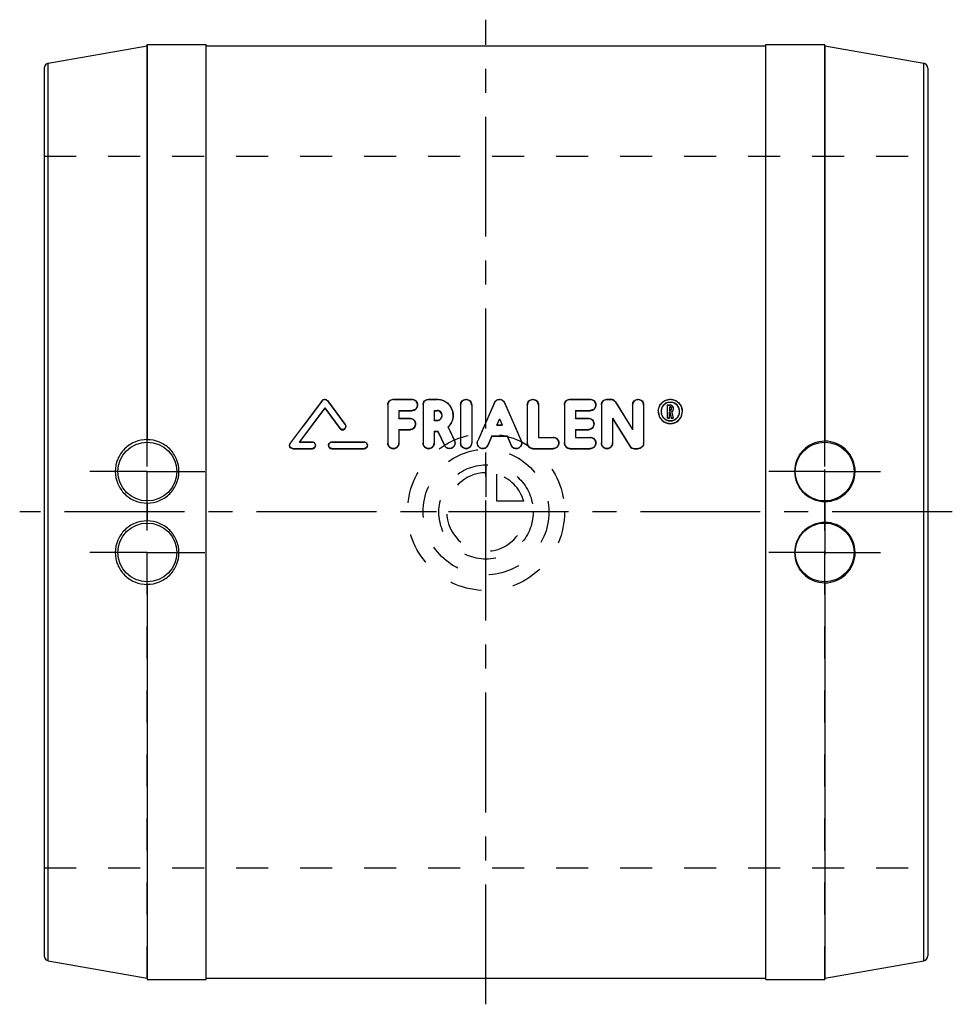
# Model space of a CAD drawing. Header units: millimetres. Extents: x 405 to 595, y 400 to 600.
import ezdxf

# ---------------------------------------------------------------- set-up
doc = ezdxf.new("R2010")
doc.units = ezdxf.units.MM
doc.header["$LTSCALE"] = 65.185185
doc.linetypes.add('CENTER', pattern=[0.6, 0.375, -0.075, 0.075, -0.075])
doc.linetypes.add('HIDDEN', pattern=[0.2, 0.1, -0.1])
for name, color, linetype in [('KOERPER', 7, 'CONTINUOUS'), ('KONST.EL_MIT_GEO', 7, 'CONTINUOUS'), ('KURVEN', 7, 'CONTINUOUS'), ('L1', 7, 'CONTINUOUS')]:
    doc.layers.add(name, color=color, linetype=linetype)

msp = doc.modelspace()

# ---------------------------------------------------------------- linework, layer by layer
at = {"layer": 'KOERPER', "color": 7, "linetype": 'Continuous'}
for p, q in [((410.83, 591.44), (430.96, 594.99)), ((430.96, 594.99), (430.96, 514.75)), ((431, 514.73), (431, 595.3)), ((431, 595.3), (443, 595.3)), ((443, 404.7), (443, 595.3)), ((443, 595), (557, 595)), ((557, 404.7), (557, 595.3)), ((557, 595.3), (569, 595.3)), ((569, 514.42), (569, 595.3)), ((569.04, 594.99), (569.04, 514.44)), ((569.04, 594.99), (589.17, 591.44)), ((410, 590.46), (410, 409.54)), ((410.83, 408.56), (410.83, 591.44)), ((589.17, 408.56), (589.17, 591.44)), ((590, 590.46), (590, 409.54)), ((430.96, 501.81), (430.96, 498.19)), ((431, 498.18), (431, 501.82)), ((569, 497.87), (569, 502.13)), ((569.04, 502.12), (569.04, 497.88)), ((430.96, 485.25), (430.96, 405.01)), ((431, 485.27), (431, 404.7)), ((569, 485.58), (569, 404.7)), ((569.04, 485.56), (569.04, 405.01)), ((410.83, 408.56), (430.96, 405.01)), ((569.04, 405.01), (589.17, 408.56)), ((431, 404.7), (443, 404.7)), ((443, 405), (557, 405)), ((557, 404.7), (569, 404.7))]:
    msp.add_line(p, q, dxfattribs=at)
at = {"layer": 'KOERPER', "color": 8, "linetype": 'HIDDEN'}
for p, q in [((410, 572.5), (590, 572.5)), ((430.96, 501.81), (430.96, 514.75)), ((431, 501.82), (431, 514.73)), ((569, 502.13), (569, 514.42)), ((569.04, 502.12), (569.04, 514.44)), ((430.96, 485.25), (430.96, 498.19)), ((431, 485.27), (431, 498.18)), ((569, 497.87), (569, 485.58)), ((569.04, 485.56), (569.04, 497.88)), ((410, 427.5), (590, 427.5))]:
    msp.add_line(p, q, dxfattribs=at)
at = {"layer": 'KOERPER', "color": 2, "linetype": 'CENTER'}
for p, q in [((431, 508.25), (419.31, 508.25)), ((431, 508.25), (442.69, 508.25)), ((569, 508.25), (557.62, 508.25)), ((569, 508.25), (580.38, 508.25)), ((431, 491.75), (419.31, 491.75)), ((431, 491.75), (442.69, 491.75)), ((569, 491.75), (557.62, 491.75)), ((569, 491.75), (580.38, 491.75))]:
    msp.add_line(p, q, dxfattribs=at)
at = {"layer": 'KOERPER', "color": 7, "linetype": 'Continuous'}
for centre in [(431, 508.25), (569, 508.25), (431, 491.75), (569, 491.75)]:
    msp.add_circle(centre, 6, dxfattribs=at)
for centre, start, end in [((411, 590.46), 100, 180), ((589, 590.46), 0, 80), ((411, 409.54), 180, 260), ((589, 409.54), 280, 360)]:
    msp.add_arc(centre, 1, start, end, dxfattribs=at)
for points, knots in [([(430.96, 514.75), (430.12, 514.75), (428.41, 514.42), (426.25, 512.98), (424.81, 510.8), (424.31, 508.25), (424.83, 505.7), (426.28, 503.56), (428.43, 502.14), (430.12, 501.81), (430.96, 501.81)], [0, 0, 0, 0, 0.124622, 0.250233, 0.376123, 0.501762, 0.626959, 0.751684, 0.875968, 1, 1, 1, 1]), ([(431, 501.82), (431.84, 501.82), (433.54, 502.16), (435.68, 503.61), (437.11, 505.76), (437.61, 508.29), (437.11, 510.82), (435.68, 512.96), (433.54, 514.4), (431.84, 514.73), (431, 514.73)], [0, 0, 0, 0, 0.125267, 0.250516, 0.375679, 0.500627, 0.62531, 0.749929, 0.874803, 1, 1, 1, 1]), ([(569, 514.42), (568.2, 514.42), (566.59, 514.1), (564.55, 512.73), (563.19, 510.69), (562.71, 508.29), (563.18, 505.88), (564.54, 503.83), (566.58, 502.46), (568.2, 502.13), (569, 502.13)], [0, 0, 0, 0, 0.125197, 0.250083, 0.374717, 0.499405, 0.624343, 0.749496, 0.874737, 1, 1, 1, 1]), ([(569.04, 514.44), (569.03, 514.44), (569.02, 514.44), (569, 514.44), (569, 514.44)], [0, 0, 0, 0, 0.718339, 1, 1, 1, 1]), ([(569.04, 502.12), (569.84, 502.12), (571.45, 502.43), (573.49, 503.78), (574.87, 505.82), (575.37, 508.25), (574.9, 510.68), (573.52, 512.75), (571.46, 514.12), (569.84, 514.44), (569.04, 514.44)], [0, 0, 0, 0, 0.124028, 0.248294, 0.373001, 0.4982, 0.623859, 0.74977, 0.875379, 1, 1, 1, 1]), ([(430.96, 501.81), (430.97, 501.81), (430.98, 501.81), (431, 501.81), (431, 501.81)], [0, 0, 0, 0, 0.715105, 1, 1, 1, 1]), ([(430.96, 498.19), (430.12, 498.19), (428.43, 497.86), (426.28, 496.44), (424.83, 494.3), (424.31, 491.75), (424.81, 489.2), (426.25, 487.02), (428.41, 485.58), (430.12, 485.25), (430.96, 485.25)], [0, 0, 0, 0, 0.124032, 0.248316, 0.373041, 0.498238, 0.623877, 0.749767, 0.875378, 1, 1, 1, 1]), ([(431, 485.27), (431.84, 485.27), (433.54, 485.6), (435.68, 487.04), (437.11, 489.18), (437.61, 491.71), (437.11, 494.24), (435.68, 496.39), (433.54, 497.84), (431.84, 498.18), (431, 498.18)], [0, 0, 0, 0, 0.125197, 0.250071, 0.37469, 0.499373, 0.624321, 0.749484, 0.874733, 1, 1, 1, 1]), ([(569, 497.87), (568.2, 497.87), (566.58, 497.54), (564.54, 496.17), (563.18, 494.12), (562.71, 491.71), (563.19, 489.31), (564.55, 487.27), (566.59, 485.9), (568.2, 485.58), (569, 485.58)], [0, 0, 0, 0, 0.125263, 0.250505, 0.375657, 0.500596, 0.625284, 0.749918, 0.874803, 1, 1, 1, 1]), ([(569.04, 497.88), (569.03, 497.88), (569.02, 497.88), (569, 497.88), (569, 497.88)], [0, 0, 0, 0, 0.715049, 1, 1, 1, 1]), ([(569.04, 485.56), (569.84, 485.56), (571.46, 485.88), (573.52, 487.25), (574.9, 489.32), (575.37, 491.75), (574.87, 494.18), (573.49, 496.22), (571.45, 497.57), (569.84, 497.88), (569.04, 497.88)], [0, 0, 0, 0, 0.124622, 0.250232, 0.376141, 0.501802, 0.626999, 0.751707, 0.875972, 1, 1, 1, 1]), ([(430.96, 485.25), (430.97, 485.25), (430.98, 485.25), (431, 485.25), (431, 485.25)], [0, 0, 0, 0, 0.718482, 1, 1, 1, 1])]:
    msp.add_open_spline(points, degree=3, knots=knots, dxfattribs=at)
at = {"layer": 'KOERPER', "color": 8, "linetype": 'HIDDEN'}
for points, knots in [([(431, 514.75), (431, 514.75), (430.98, 514.75), (430.97, 514.75), (430.96, 514.75)], [0, 0, 0, 0, 0.281518, 1, 1, 1, 1]), ([(569, 502.12), (569, 502.12), (569.02, 502.12), (569.03, 502.12), (569.04, 502.12)], [0, 0, 0, 0, 0.284951, 1, 1, 1, 1]), ([(431, 498.19), (431, 498.19), (430.98, 498.19), (430.97, 498.19), (430.96, 498.19)], [0, 0, 0, 0, 0.284895, 1, 1, 1, 1]), ([(569, 485.56), (569, 485.56), (569.02, 485.56), (569.03, 485.56), (569.04, 485.56)], [0, 0, 0, 0, 0.281661, 1, 1, 1, 1])]:
    msp.add_open_spline(points, degree=3, knots=knots, dxfattribs=at)
at = {"layer": 'KONST.EL_MIT_GEO', "color": 8, "linetype": 'HIDDEN'}
for p, q in [((431, 404.96), (431, 594.32)), ((569, 404.96), (569, 594.34)), ((466.61, 522.63), (460.13, 513.96)), ((466.61, 522.63), (466.61, 522.7)), ((467.69, 522.63), (467.69, 522.7)), ((467.69, 522.63), (471.3, 517.79)), ((481.13, 522.9), (481.13, 522.97)), ((481.13, 522.9), (484.91, 522.9)), ((484.91, 522.9), (484.91, 522.97)), ((486.04, 521.77), (486.04, 521.84)), ((488.3, 522.9), (488.3, 522.97)), ((488.3, 522.9), (490.06, 522.9)), ((490.06, 522.9), (490.06, 522.97)), ((501.72, 522.22), (498.31, 514.49)), ((501.72, 522.22), (501.72, 522.29)), ((503.79, 522.22), (503.79, 522.29)), ((503.79, 522.22), (507.19, 514.49)), ((517.1, 522.9), (517.1, 522.97)), ((517.1, 522.9), (521.25, 522.9)), ((521.25, 522.9), (521.25, 522.97)), ((522.38, 521.77), (522.38, 521.84)), ((524.65, 522.9), (524.65, 522.97)), ((524.65, 522.9), (525.4, 522.9)), ((525.4, 522.9), (525.4, 522.97)), ((526.36, 522.37), (526.36, 522.44)), ((526.36, 522.37), (529.86, 516.77)), ((536.98, 521.77), (537.55, 521.77)), ((537.55, 521.77), (537.55, 521.84)), ((535.09, 520.45), (535.09, 520.51)), ((535.66, 520.45), (535.66, 520.51)), ((537.36, 520.64), (537.36, 520.7)), ((537.36, 520.64), (537.55, 520.64)), ((537.48, 520.26), (537.48, 520.32)), ((537.48, 520.26), (537.73, 519.13)), ((537.55, 520.64), (537.55, 520.7)), ((537.74, 520.82), (537.74, 520.89)), ((537.84, 520.34), (537.84, 520.41)), ((537.84, 520.34), (538.11, 519.13)), ((538.11, 520.82), (538.11, 520.89)), ((539.43, 520.45), (539.43, 520.51)), ((540, 520.45), (540, 520.51)), ((471.3, 517.79), (471.3, 517.85)), ((482.26, 519.03), (482.26, 519.09)), ((482.26, 519.03), (484.53, 519.03)), ((484.53, 519.03), (484.53, 519.09)), ((485.66, 517.9), (485.66, 517.96)), ((489.43, 518.66), (489.43, 518.72)), ((489.43, 518.66), (490.06, 518.66)), ((490.06, 518.66), (490.06, 518.72)), ((491.05, 519.65), (491.05, 519.71)), ((493.31, 519.64), (493.31, 519.71)), ((502.23, 517.76), (502.21, 517.71)), ((502.21, 517.71), (502.21, 517.76)), ((503.28, 517.76), (503.3, 517.71)), ((503.3, 517.71), (503.3, 517.76)), ((518.23, 519.03), (518.23, 519.09)), ((518.23, 519.03), (520.88, 519.03)), ((520.88, 519.03), (520.88, 519.09)), ((522.01, 517.9), (522.01, 517.96)), ((471.43, 517.4), (471.43, 517.45)), ((492.29, 517.28), (492.29, 517.34)), ((492.29, 517.28), (493.58, 514.51)), ((502.21, 517.71), (503.3, 517.71)), ((529.86, 516.77), (529.86, 516.83)), ((460.13, 513.96), (460.13, 514)), ((461.98, 514.22), (461.98, 514.27)), ((462.01, 514.27), (461.98, 514.22)), ((461.98, 514.22), (464.62, 514.22)), ((464.62, 514.22), (464.62, 514.27)), ((468.58, 514.22), (468.58, 514.27)), ((468.58, 514.22), (475.19, 514.22)), ((475.19, 514.22), (475.19, 514.27)), ((480, 514.03), (480, 514.08)), ((482.26, 514.03), (482.26, 514.08)), ((487.17, 514.03), (487.17, 514.08)), ((489.43, 514.03), (489.43, 514.08)), ((493.58, 514.51), (493.58, 514.56)), ((493.69, 514.03), (493.69, 514.08)), ((494.82, 514.03), (494.82, 514.08)), ((497.09, 514.03), (497.09, 514.08)), ((498.22, 514.08), (498.22, 514.03)), ((498.31, 514.49), (498.31, 514.53)), ((507.19, 514.49), (507.19, 514.53)), ((507.29, 514.03), (507.29, 514.08)), ((508.42, 514.03), (508.42, 514.08)), ((510.69, 515.16), (510.69, 515.21)), ((510.69, 515.16), (513.71, 515.16)), ((513.71, 515.16), (513.71, 515.21)), ((514.84, 514.03), (514.84, 514.08)), ((515.97, 514.03), (515.97, 514.08)), ((518.23, 515.16), (518.23, 515.21)), ((518.23, 515.16), (521.25, 515.16)), ((521.25, 515.16), (521.25, 515.21)), ((522.38, 514.03), (522.38, 514.08)), ((523.52, 514.03), (523.52, 514.08)), ((525.78, 514.03), (525.78, 514.08)), ((532.12, 514.03), (532.12, 514.08)), ((460, 513.6), (460, 513.56)), ((465.28, 513.56), (465.28, 513.6)), ((467.92, 513.6), (467.92, 513.56)), ((475.85, 513.56), (475.85, 513.6)), ((491.53, 513.55), (491.53, 513.6)), ((505.12, 513.58), (505.12, 513.62))]:
    msp.add_line(p, q, dxfattribs=at)
at = {"layer": 'KONST.EL_MIT_GEO', "color": 7, "linetype": 'Continuous'}
for p, q in [((466.61, 522.7), (460.13, 514)), ((467.69, 522.7), (471.3, 517.85)), ((480, 521.84), (480, 514.08)), ((481.13, 522.97), (484.91, 522.97)), ((487.17, 521.84), (487.17, 514.08)), ((488.3, 522.97), (490.06, 522.97)), ((494.82, 521.84), (494.82, 514.08)), ((497.09, 521.84), (497.09, 514.08)), ((501.72, 522.29), (498.31, 514.53)), ((503.79, 522.29), (507.19, 514.53)), ((508.42, 521.84), (508.42, 514.08)), ((510.69, 521.84), (510.69, 515.21)), ((515.97, 521.84), (515.97, 514.08)), ((517.1, 522.97), (521.25, 522.97)), ((523.52, 521.84), (523.52, 514.08)), ((524.65, 522.97), (525.4, 522.97)), ((526.36, 522.44), (529.86, 516.83)), ((529.86, 521.84), (529.86, 516.83)), ((532.12, 521.84), (532.12, 514.08)), ((536.98, 521.84), (537.55, 521.84)), ((536.98, 519.13), (536.98, 521.84)), ((467.15, 521.21), (461.98, 514.27)), ((467.15, 521.14), (462.01, 514.27)), ((467.15, 521.14), (467.15, 521.21)), ((467.15, 521.21), (470.24, 517.06)), ((467.15, 521.14), (470.24, 517)), ((482.26, 520.7), (482.26, 519.09)), ((482.26, 520.7), (484.91, 520.7)), ((482.26, 520.64), (484.91, 520.64)), ((484.91, 520.64), (484.91, 520.7)), ((489.43, 520.7), (489.43, 518.72)), ((489.43, 520.7), (490.06, 520.7)), ((489.43, 520.64), (490.06, 520.64)), ((490.06, 520.64), (490.06, 520.7)), ((518.23, 520.7), (518.23, 519.09)), ((518.23, 520.7), (521.25, 520.7)), ((518.23, 520.64), (521.25, 520.64)), ((521.25, 520.64), (521.25, 520.7)), ((537.36, 521.46), (537.55, 521.46)), ((537.36, 521.46), (537.36, 520.7)), ((537.36, 521.39), (537.55, 521.39)), ((537.36, 520.7), (537.55, 520.7)), ((537.36, 520.32), (537.48, 520.32)), ((537.36, 519.13), (537.36, 520.32)), ((537.36, 520.26), (537.48, 520.26)), ((537.48, 520.32), (537.5, 520.2)), ((537.5, 520.2), (537.73, 519.19)), ((537.55, 521.39), (537.55, 521.46)), ((537.74, 521.27), (537.74, 520.89)), ((537.84, 520.41), (537.87, 520.27)), ((537.87, 520.27), (538.11, 519.21)), ((538.11, 521.27), (538.11, 520.89)), ((482.26, 519.09), (484.53, 519.09)), ((489.43, 518.72), (490.06, 518.72)), ((502.75, 519.02), (502.21, 517.76)), ((502.21, 517.76), (503.3, 517.76)), ((502.75, 518.96), (502.23, 517.76)), ((502.75, 518.96), (502.75, 519.02)), ((502.75, 519.02), (503.3, 517.76)), ((502.75, 518.96), (503.28, 517.76)), ((518.23, 519.09), (520.88, 519.09)), ((525.78, 519.09), (525.78, 514.08)), ((525.78, 519.09), (529.28, 513.47)), ((525.78, 519.03), (529.28, 513.43)), ((536.98, 519.19), (537.36, 519.19)), ((536.98, 519.13), (537.36, 519.13)), ((537.73, 519.19), (538.11, 519.19)), ((537.73, 519.13), (537.73, 519.19)), ((537.73, 519.13), (538.11, 519.13)), ((538.11, 519.21), (538.11, 519.19)), ((538.11, 519.13), (538.11, 519.19)), ((470.24, 517), (470.24, 517.06)), ((482.26, 516.82), (482.26, 514.08)), ((482.26, 516.82), (484.53, 516.82)), ((482.26, 516.77), (484.53, 516.77)), ((484.53, 516.77), (484.53, 516.82)), ((489.43, 516.45), (489.43, 514.08)), ((489.43, 516.45), (490.21, 516.45)), ((489.43, 516.4), (490.21, 516.4)), ((490.21, 516.4), (490.21, 516.45)), ((490.21, 516.45), (491.53, 513.6)), ((490.21, 516.4), (491.53, 513.55)), ((492.29, 517.34), (492.31, 517.29)), ((492.31, 517.29), (493.58, 514.56)), ((518.23, 516.82), (518.23, 515.21)), ((518.23, 516.82), (520.88, 516.82)), ((518.23, 516.77), (520.88, 516.77)), ((520.88, 516.77), (520.88, 516.82)), ((461.98, 514.27), (464.62, 514.27)), ((468.58, 514.27), (475.19, 514.27)), ((501.21, 515.49), (500.39, 513.62)), ((501.21, 515.44), (500.39, 513.58)), ((501.21, 515.44), (501.21, 515.49)), ((501.21, 515.49), (504.3, 515.49)), ((501.21, 515.44), (504.3, 515.44)), ((504.3, 515.44), (504.3, 515.49)), ((504.3, 515.49), (505.12, 513.62)), ((504.3, 515.44), (505.12, 513.58)), ((510.69, 515.21), (513.71, 515.21)), ((518.23, 515.21), (521.25, 515.21)), ((460.66, 512.9), (460.66, 512.94)), ((460.66, 512.94), (464.62, 512.94)), ((460.66, 512.9), (464.62, 512.9)), ((464.62, 512.9), (464.62, 512.94)), ((468.58, 512.9), (468.58, 512.94)), ((468.58, 512.94), (475.19, 512.94)), ((468.58, 512.9), (475.19, 512.9)), ((475.19, 512.9), (475.19, 512.94)), ((500.39, 513.58), (500.39, 513.62)), ((509.55, 512.9), (509.55, 512.94)), ((509.55, 512.94), (513.71, 512.94)), ((509.55, 512.9), (513.71, 512.9)), ((513.71, 512.9), (513.71, 512.94)), ((517.1, 512.9), (517.1, 512.94)), ((517.1, 512.94), (521.25, 512.94)), ((517.1, 512.9), (521.25, 512.9)), ((521.25, 512.9), (521.25, 512.94)), ((529.28, 513.43), (529.28, 513.47)), ((530.24, 512.94), (530.99, 512.94)), ((530.24, 512.9), (530.24, 512.94)), ((530.24, 512.9), (530.99, 512.9)), ((530.99, 512.9), (530.99, 512.94))]:
    msp.add_line(p, q, dxfattribs=at)
at = {"layer": 'KONST.EL_MIT_GEO', "color": 8, "linetype": 'HIDDEN'}
for centre, radius, start, end in [((430.95, 595.04), 0.05, 280, 360), ((467.15, 522.23), 0.671, 36.7629, 143.2389), ((481.13, 521.77), 1.13, 90.0156, 179.9875), ((484.91, 521.77), 1.13, 359.9982, 89.9988), ((488.3, 521.77), 1.13, 90.0156, 179.9875), ((490.06, 519.65), 3.25, 359.9363, 89.9995), ((495.95, 521.77), 1.13, 359.9968, 180.0032), ((502.75, 521.77), 1.13, 23.75, 156.25), ((509.55, 521.77), 1.13, 359.9968, 180.0032), ((517.1, 521.77), 1.13, 90.0156, 179.9875), ((521.25, 521.77), 1.13, 359.9982, 89.9988), ((524.65, 521.77), 1.13, 90.0156, 179.9875), ((525.4, 521.77), 1.13, 32, 90), ((530.99, 521.77), 1.13, 359.9968, 180.0032), ((537.55, 520.45), 2.45, 359.9946, 180.0054), ((537.55, 521.2), 0.566, 359.9774, 90.0226), ((490.06, 519.65), 0.987, 269.9956, 12.1019), ((537.59, 520.45), 2.49, 179.9787, 184.6604), ((537.53, 520.45), 1.87, 169.5209, 179.1404), ((537.63, 520.45), 1.97, 179.0987, 180.001), ((537.55, 520.45), 1.89, 180.0008, 359.9992), ((537.55, 520.82), 0.189, 270, 360), ((537.53, 520.85), 0.59, 301.5688, 305.1798), ((537.53, 520.82), 0.579, 353.4028, 0.0424), ((537.56, 520.45), 1.87, 0.8665, 10.4423), ((537.46, 520.45), 1.97, 359.9989, 0.9118), ((537.51, 520.45), 2.49, 355.3346, 0.0199), ((484.53, 517.9), 1.13, 359.9972, 89.9988), ((490.12, 519.64), 3.2, 359.1357, 359.9954), ((520.88, 517.9), 1.13, 359.9972, 89.9988), ((470.78, 517.4), 0.652, 355.9667, 359.9985), ((489.99, 519.73), 3.36, 313.3124, 313.9782), ((464.62, 513.56), 0.66, 350.2701, 90.0068), ((468.58, 513.56), 0.66, 89.9935, 179.9937), ((475.19, 513.56), 0.66, 350.2701, 90.0068), ((492.54, 514.03), 1.15, 354.6107, 359.9718), ((513.71, 514.03), 1.13, 354.0111, 89.9989), ((521.25, 514.03), 1.13, 354.0111, 89.9989), ((530.98, 514.03), 1.15, 354.0288, 0.0326), ((430.95, 404.96), 0.05, 0, 80)]:
    msp.add_arc(centre, radius, start, end, dxfattribs=at)
at = {"layer": 'KONST.EL_MIT_GEO', "color": 7, "linetype": 'Continuous'}
for centre, radius, start, end in [((569.05, 595.04), 0.05, 180, 260), ((484.91, 521.77), 1.13, 270, 359.9982), ((521.25, 521.77), 1.13, 270, 359.9982), ((525.4, 521.84), 1.13, 31.8766, 89.9701), ((537.55, 520.52), 1.89, 359.8241, 180.1759), ((537.55, 520.45), 1.89, 10.4742, 169.4889), ((490.06, 519.65), 0.987, 12.1019, 90.0039), ((537.5, 520.52), 2.4, 175.3412, 180.1216), ((537.55, 520.5), 2.45, 179.8239, 0.1761), ((537.55, 520.45), 2.45, 184.7541, 355.2459), ((537.52, 520.51), 1.86, 179.8682, 190.2437), ((537.55, 521.2), 0.192, 82.5873, 90.0432), ((537.57, 520.51), 1.87, 349.6766, 0.1035), ((537.61, 520.52), 2.39, 359.8606, 4.6381), ((484.53, 517.9), 1.13, 270.0003, 359.9972), ((490.06, 519.71), 0.991, 356.4167, 0.0007), ((490.06, 519.65), 3.25, 314.0141, 359.0628), ((520.88, 517.9), 1.13, 270.0003, 359.9972), ((470.77, 517.4), 0.66, 216.7699, 355.9524), ((468.59, 513.6), 0.665, 170.1624, 180.0021), ((481.13, 514.03), 1.13, 179.9973, 0.0027), ((488.3, 514.03), 1.13, 179.9973, 0.0027), ((495.95, 514.03), 1.13, 179.9973, 0.0027), ((499.36, 514.08), 1.14, 174.3998, 180.0212), ((499.35, 514.03), 1.13, 180.0232, 336.2564), ((506.16, 514.03), 1.13, 203.7437, 359.9775), ((509.55, 514.03), 1.13, 180, 270), ((513.71, 514.03), 1.13, 269.9933, 354.0111), ((517.1, 514.03), 1.13, 180, 270), ((521.25, 514.03), 1.13, 269.9933, 354.0111), ((524.65, 514.03), 1.13, 179.9973, 0.0027), ((460.66, 513.6), 0.665, 173.8712, 180.099), ((464.62, 513.56), 0.66, 269.9911, 350.2701), ((468.58, 513.56), 0.66, 179.9937, 270.0069), ((475.19, 513.56), 0.66, 269.9911, 350.2701), ((530.24, 514.07), 1.13, 211.8769, 269.9698), ((530.24, 514.03), 1.13, 212, 270), ((569.05, 404.96), 0.05, 100, 180)]:
    msp.add_arc(centre, radius, start, end, dxfattribs=at)
for points, knots in [([(466.61, 522.7), (466.67, 522.78), (466.84, 522.92), (467.15, 523), (467.46, 522.92), (467.63, 522.78), (467.69, 522.7)], [0, 0, 0, 0, 0.248705, 0.499985, 0.751277, 1, 1, 1, 1]), ([(480, 521.84), (480, 522.12), (480.24, 522.73), (480.84, 522.97), (481.13, 522.97)], [0, 0, 0, 0, 0.495866, 1, 1, 1, 1]), ([(484.91, 522.97), (485.06, 522.97), (485.36, 522.91), (485.73, 522.65), (485.98, 522.28), (486.04, 521.98), (486.04, 521.84)], [0, 0, 0, 0, 0.253216, 0.504337, 0.75294, 1, 1, 1, 1]), ([(486.04, 521.84), (486.04, 521.69), (485.98, 521.4), (485.73, 521.02), (485.36, 520.76), (485.05, 520.7), (484.91, 520.7)], [0, 0, 0, 0, 0.247006, 0.495844, 0.747026, 1, 1, 1, 1]), ([(487.17, 521.84), (487.17, 522.12), (487.41, 522.73), (488.01, 522.97), (488.3, 522.97)], [0, 0, 0, 0, 0.495866, 1, 1, 1, 1]), ([(490.06, 522.97), (490.49, 522.97), (491.35, 522.8), (492.43, 522.06), (493.15, 520.98), (493.31, 520.13), (493.31, 519.71)], [0, 0, 0, 0, 0.252774, 0.503618, 0.752295, 1, 1, 1, 1]), ([(494.82, 521.84), (494.82, 521.98), (494.88, 522.28), (495.13, 522.66), (495.5, 522.91), (495.95, 523), (496.4, 522.91), (496.78, 522.66), (497.03, 522.28), (497.09, 521.98), (497.09, 521.84)], [0, 0, 0, 0, 0.123554, 0.247822, 0.373414, 0.499999, 0.626585, 0.752176, 0.876446, 1, 1, 1, 1]), ([(501.72, 522.29), (501.8, 522.49), (502.1, 522.84), (502.75, 523.04), (503.41, 522.84), (503.71, 522.49), (503.79, 522.29)], [0, 0, 0, 0, 0.248376, 0.500024, 0.751654, 1, 1, 1, 1]), ([(508.42, 521.84), (508.42, 521.98), (508.48, 522.28), (508.73, 522.66), (509.1, 522.91), (509.55, 523), (510, 522.91), (510.38, 522.66), (510.63, 522.28), (510.69, 521.98), (510.69, 521.84)], [0, 0, 0, 0, 0.123554, 0.247822, 0.373414, 0.499999, 0.626585, 0.752176, 0.876446, 1, 1, 1, 1]), ([(515.97, 521.84), (515.97, 522.12), (516.21, 522.73), (516.81, 522.97), (517.1, 522.97)], [0, 0, 0, 0, 0.495866, 1, 1, 1, 1]), ([(521.25, 522.97), (521.4, 522.97), (521.7, 522.91), (522.08, 522.65), (522.33, 522.28), (522.38, 521.98), (522.38, 521.84)], [0, 0, 0, 0, 0.253216, 0.504337, 0.75294, 1, 1, 1, 1]), ([(522.38, 521.84), (522.38, 521.69), (522.33, 521.4), (522.08, 521.02), (521.7, 520.76), (521.4, 520.7), (521.25, 520.7)], [0, 0, 0, 0, 0.247006, 0.495844, 0.747026, 1, 1, 1, 1]), ([(523.52, 521.84), (523.52, 522.12), (523.75, 522.73), (524.36, 522.97), (524.65, 522.97)], [0, 0, 0, 0, 0.495866, 1, 1, 1, 1]), ([(529.86, 521.84), (529.86, 521.98), (529.92, 522.28), (530.17, 522.66), (530.54, 522.91), (530.99, 523), (531.44, 522.91), (531.82, 522.66), (532.07, 522.28), (532.12, 521.98), (532.12, 521.84)], [0, 0, 0, 0, 0.123554, 0.247822, 0.373414, 0.499999, 0.626585, 0.752176, 0.876446, 1, 1, 1, 1]), ([(535.1, 520.71), (535.13, 521.01), (535.29, 521.61), (535.84, 522.35), (536.62, 522.85), (537.55, 523.03), (538.47, 522.85), (539.26, 522.35), (539.81, 521.61), (539.97, 521.01), (539.99, 520.71)], [0, 0, 0, 0, 0.123729, 0.248096, 0.373603, 0.5, 0.626399, 0.751905, 0.876272, 1, 1, 1, 1]), ([(537.55, 521.84), (537.69, 521.84), (537.99, 521.71), (538.11, 521.41), (538.11, 521.27)], [0, 0, 0, 0, 0.503854, 1, 1, 1, 1]), ([(491.05, 519.71), (491.05, 519.96), (490.84, 520.49), (490.32, 520.7), (490.06, 520.7)], [0, 0, 0, 0, 0.496689, 1, 1, 1, 1]), ([(535.69, 520.18), (535.73, 519.96), (535.88, 519.55), (536.3, 519.04), (536.88, 518.7), (537.55, 518.58), (538.21, 518.7), (538.79, 519.03), (539.21, 519.54), (539.37, 519.96), (539.4, 520.17)], [0, 0, 0, 0, 0.12379, 0.248406, 0.373919, 0.499995, 0.626068, 0.751583, 0.876204, 1, 1, 1, 1]), ([(537.74, 521.27), (537.74, 521.32), (537.7, 521.42), (537.6, 521.46), (537.55, 521.46)], [0, 0, 0, 0, 0.496178, 1, 1, 1, 1]), ([(537.55, 520.7), (537.6, 520.7), (537.7, 520.74), (537.74, 520.84), (537.74, 520.89)], [0, 0, 0, 0, 0.503663, 1, 1, 1, 1]), ([(537.74, 521.2), (537.74, 521.25), (537.7, 521.34), (537.62, 521.38), (537.57, 521.39)], [0, 0, 0, 0, 0.503612, 1, 1, 1, 1]), ([(538.11, 520.89), (538.11, 520.79), (538.06, 520.6), (537.93, 520.46), (537.84, 520.41)], [0, 0, 0, 0, 0.497601, 1, 1, 1, 1]), ([(538.11, 520.76), (538.1, 520.72), (538.07, 520.57), (537.97, 520.43), (537.87, 520.36)], [0, 0, 0, 0, 0.255787, 1, 1, 1, 1]), ([(484.53, 519.09), (484.68, 519.09), (484.98, 519.03), (485.35, 518.78), (485.6, 518.4), (485.66, 518.1), (485.66, 517.96)], [0, 0, 0, 0, 0.252175, 0.502912, 0.751972, 1, 1, 1, 1]), ([(485.66, 517.96), (485.66, 517.67), (485.42, 517.07), (484.82, 516.82), (484.53, 516.82)], [0, 0, 0, 0, 0.497405, 1, 1, 1, 1]), ([(490.06, 518.72), (490.31, 518.72), (490.81, 518.92), (491.03, 519.41), (491.05, 519.65)], [0, 0, 0, 0, 0.503099, 1, 1, 1, 1]), ([(493.31, 519.71), (493.31, 519.27), (493.13, 518.38), (492.61, 517.64), (492.29, 517.34)], [0, 0, 0, 0, 0.49818, 1, 1, 1, 1]), ([(520.88, 519.09), (521.03, 519.09), (521.32, 519.03), (521.7, 518.78), (521.95, 518.4), (522.01, 518.1), (522.01, 517.96)], [0, 0, 0, 0, 0.252175, 0.502912, 0.751972, 1, 1, 1, 1]), ([(522.01, 517.96), (522.01, 517.67), (521.77, 517.07), (521.17, 516.82), (520.88, 516.82)], [0, 0, 0, 0, 0.497405, 1, 1, 1, 1]), ([(471.43, 517.45), (471.43, 517.32), (471.35, 517.04), (471, 516.78), (470.56, 516.78), (470.33, 516.95), (470.24, 517.06)], [0, 0, 0, 0, 0.24806, 0.498211, 0.749676, 1, 1, 1, 1]), ([(464.62, 514.27), (464.79, 514.27), (465.14, 514.12), (465.28, 513.77), (465.28, 513.6)], [0, 0, 0, 0, 0.501546, 1, 1, 1, 1]), ([(467.93, 513.72), (467.96, 513.87), (468.12, 514.15), (468.43, 514.27), (468.58, 514.27)], [0, 0, 0, 0, 0.498505, 1, 1, 1, 1]), ([(475.19, 514.27), (475.36, 514.27), (475.71, 514.12), (475.85, 513.77), (475.85, 513.6)], [0, 0, 0, 0, 0.501546, 1, 1, 1, 1]), ([(482.26, 514.08), (482.26, 513.93), (482.21, 513.63), (481.96, 513.26), (481.58, 513), (481.13, 512.91), (480.68, 513), (480.31, 513.26), (480.06, 513.63), (480, 513.93), (480, 514.08)], [0, 0, 0, 0, 0.124408, 0.249157, 0.374423, 0.500001, 0.625579, 0.750844, 0.875593, 1, 1, 1, 1]), ([(489.43, 514.08), (489.43, 513.93), (489.38, 513.63), (489.13, 513.26), (488.75, 513), (488.3, 512.91), (487.85, 513), (487.48, 513.26), (487.23, 513.63), (487.17, 513.93), (487.17, 514.08)], [0, 0, 0, 0, 0.124408, 0.249157, 0.374423, 0.500001, 0.625579, 0.750844, 0.875593, 1, 1, 1, 1]), ([(493.69, 514.08), (493.69, 513.83), (493.51, 513.31), (492.82, 512.88), (492.02, 512.97), (491.64, 513.37), (491.53, 513.6)], [0, 0, 0, 0, 0.24888, 0.499229, 0.750152, 1, 1, 1, 1]), ([(493.69, 513.92), (493.66, 513.68), (493.45, 513.2), (492.76, 512.84), (491.99, 512.95), (491.63, 513.33), (491.53, 513.55)], [0, 0, 0, 0, 0.251097, 0.500817, 0.750154, 1, 1, 1, 1]), ([(497.09, 514.08), (497.09, 513.93), (497.03, 513.63), (496.78, 513.26), (496.4, 513), (495.95, 512.91), (495.51, 513), (495.13, 513.26), (494.88, 513.63), (494.82, 513.93), (494.82, 514.08)], [0, 0, 0, 0, 0.124408, 0.249157, 0.374423, 0.500001, 0.625579, 0.750844, 0.875593, 1, 1, 1, 1]), ([(500.39, 513.62), (500.29, 513.39), (499.91, 512.98), (499.1, 512.88), (498.4, 513.3), (498.22, 513.82), (498.22, 514.08)], [0, 0, 0, 0, 0.249814, 0.500736, 0.751107, 1, 1, 1, 1]), ([(507.29, 514.08), (507.29, 513.82), (507.11, 513.3), (506.41, 512.88), (505.6, 512.98), (505.22, 513.39), (505.12, 513.62)], [0, 0, 0, 0, 0.248895, 0.499266, 0.750188, 1, 1, 1, 1]), ([(509.55, 512.94), (509.26, 512.94), (508.66, 513.19), (508.42, 513.79), (508.42, 514.08)], [0, 0, 0, 0, 0.501532, 1, 1, 1, 1]), ([(513.71, 515.21), (514, 515.21), (514.6, 514.97), (514.84, 514.36), (514.84, 514.08)], [0, 0, 0, 0, 0.501649, 1, 1, 1, 1]), ([(514.84, 514.08), (514.84, 513.79), (514.6, 513.19), (514, 512.94), (513.71, 512.94)], [0, 0, 0, 0, 0.498461, 1, 1, 1, 1]), ([(517.1, 512.94), (516.81, 512.94), (516.21, 513.19), (515.97, 513.79), (515.97, 514.08)], [0, 0, 0, 0, 0.501532, 1, 1, 1, 1]), ([(521.25, 515.21), (521.54, 515.21), (522.15, 514.97), (522.38, 514.36), (522.38, 514.08)], [0, 0, 0, 0, 0.501649, 1, 1, 1, 1]), ([(522.38, 514.08), (522.38, 513.79), (522.15, 513.19), (521.54, 512.94), (521.25, 512.94)], [0, 0, 0, 0, 0.498461, 1, 1, 1, 1]), ([(525.78, 514.08), (525.78, 513.93), (525.72, 513.63), (525.47, 513.26), (525.1, 513), (524.65, 512.91), (524.2, 513), (523.83, 513.26), (523.58, 513.63), (523.52, 513.93), (523.52, 514.08)], [0, 0, 0, 0, 0.124408, 0.249157, 0.374423, 0.500001, 0.625579, 0.750844, 0.875593, 1, 1, 1, 1]), ([(532.12, 514.08), (532.13, 513.79), (531.88, 513.19), (531.28, 512.94), (530.99, 512.94)], [0, 0, 0, 0, 0.498425, 1, 1, 1, 1]), ([(532.12, 513.91), (532.09, 513.64), (531.82, 513.1), (531.26, 512.9), (530.99, 512.9)], [0, 0, 0, 0, 0.508058, 1, 1, 1, 1]), ([(460.66, 512.94), (460.49, 512.94), (460.14, 513.08), (460, 513.43), (460, 513.6)], [0, 0, 0, 0, 0.501475, 1, 1, 1, 1]), ([(460.66, 512.9), (460.49, 512.9), (460.14, 513.04), (460, 513.39), (460, 513.56)], [0, 0, 0, 0, 0.491742, 1, 1, 1, 1]), ([(465.28, 513.6), (465.28, 513.43), (465.14, 513.08), (464.79, 512.94), (464.62, 512.94)], [0, 0, 0, 0, 0.498513, 1, 1, 1, 1]), ([(468.58, 512.94), (468.41, 512.94), (468.06, 513.08), (467.92, 513.44), (467.92, 513.6)], [0, 0, 0, 0, 0.501485, 1, 1, 1, 1]), ([(475.85, 513.6), (475.85, 513.43), (475.71, 513.08), (475.36, 512.94), (475.19, 512.94)], [0, 0, 0, 0, 0.498513, 1, 1, 1, 1])]:
    msp.add_open_spline(points, degree=3, knots=knots, dxfattribs=at)
for points in [[(471.3, 517.85), (471.39, 517.74), (471.43, 517.59), (471.43, 517.45)], [(460, 513.67), (460.02, 513.79), (460.06, 513.91), (460.13, 514)], [(493.58, 514.56), (493.65, 514.41), (493.69, 514.24), (493.69, 514.08)], [(498.22, 514.19), (498.24, 514.31), (498.27, 514.42), (498.31, 514.53)], [(507.19, 514.53), (507.26, 514.39), (507.29, 514.23), (507.29, 514.08)]]:
    msp.add_open_spline(points, degree=3, dxfattribs=at)
at = {"layer": 'KONST.EL_MIT_GEO', "color": 8, "linetype": 'HIDDEN'}
for points in [[(471.3, 517.79), (471.39, 517.68), (471.43, 517.54), (471.43, 517.4)], [(493.58, 514.51), (493.65, 514.36), (493.69, 514.19), (493.69, 514.03)], [(498.22, 514.03), (498.22, 514.19), (498.25, 514.35), (498.31, 514.49)], [(507.19, 514.49), (507.26, 514.35), (507.29, 514.19), (507.29, 514.03)]]:
    msp.add_open_spline(points, degree=3, dxfattribs=at)
msp.add_open_spline([(460, 513.56), (460, 513.66), (460.03, 513.81), (460.11, 513.93), (460.13, 513.96)], degree=3, knots=[0, 0, 0, 0, 0.7393, 1, 1, 1, 1], dxfattribs=at)
at = {"layer": 'KURVEN', "color": 8, "linetype": 'HIDDEN'}
for p, q in [((500, 509.6), (500, 500)), ((502.2, 502.2), (502.2, 507.69)), ((507.69, 502.2), (502.2, 502.2)), ((516, 500), (484, 500))]:
    msp.add_line(p, q, dxfattribs=at)
for radius in [16, 12.8, 9.6]:
    msp.add_circle((500, 500), radius, dxfattribs=at)
for start, end in [(90, 360), (15.962, 74.038)]:
    msp.add_arc((500, 500), 8, start, end, dxfattribs=at)
at = {"layer": 'L1', "color": 2, "linetype": 'CENTER'}
for p, q in [((500, 399.67), (500, 600.33)), ((595, 500), (405, 500))]:
    msp.add_line(p, q, dxfattribs=at)

doc.saveas('drawing.dxf')
